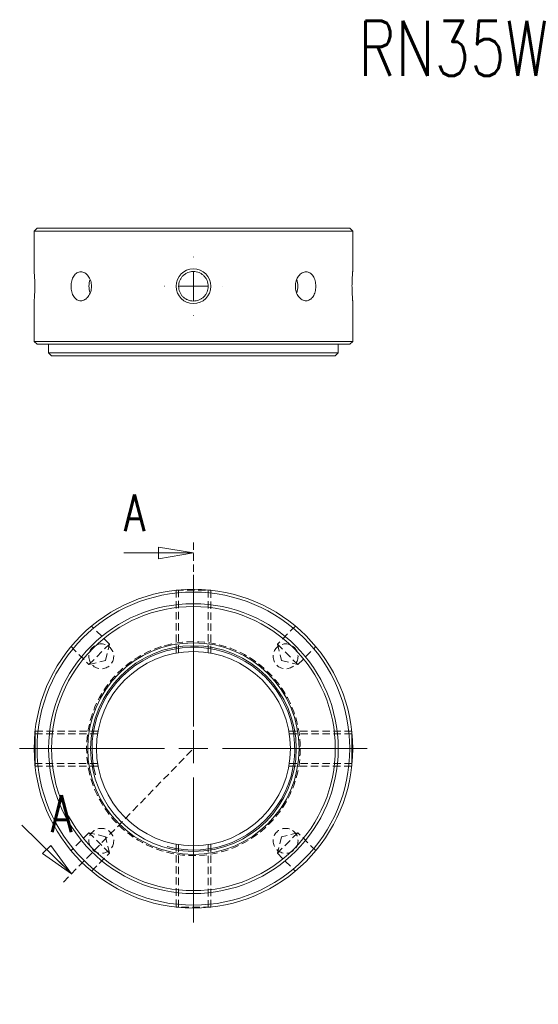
# Model space of a CAD drawing. Header units: millimetres. Extents: x 60 to 239, y 22 to 192.
# Tile 1 of 2: x 60 to 149, y 22 to 192. Entities that reach past the tile are written whole.
import ezdxf

# ---------------------------------------------------------------- set-up
doc = ezdxf.new("R2010")
doc.units = ezdxf.units.MM
doc.linetypes.add('HIDDEN', pattern=[1.905, 1.27, -0.635])
doc.layers.get('0').update_dxf_attribs({"lineweight": 18})
doc.layers.add('FORMAT', color=7, linetype='Continuous', lineweight=18)
doc.styles.add('SLDTEXTSTYLE0', font='txt.shx', dxfattribs={"width": 0.75})
doc.styles.add('SLDTEXTSTYLE1', font='txt.shx', dxfattribs={"width": 0.75, "bigfont": 'bigfont.shx'})

# ---------------------------------------------------------------- blocks, each defined once
blk = doc.blocks.new('SW_CENTERMARKSYMBOL_0')
at = {"layer": 'FORMAT', "color": 0}
for p, q in [((0, 5), (0, 30)), ((0, 0), (0, 2.5)), ((-5, 0), (-30, 0)), ((0, 0), (-2.5, 0)), ((0, 0), (0, -2.5)), ((0, 0), (2.5, 0)), ((5, 0), (30, 0)), ((0, -5), (0, -30))]:
    blk.add_line(p, q, dxfattribs=at)
blk = doc.blocks.new('_CLOSED')
at = {"color": 0, "linetype": 'ByBlock', "lineweight": -2}
for p, q in [((-1, 0.166667), (0, 0)), ((-1, 0.166667), (-1, -0.166667)), ((0, 0), (-1, -0.166667)), ((0, 0), (-1, 0))]:
    blk.add_line(p, q, dxfattribs=at)
blk = doc.blocks.new('SW_CENTERMARKSYMBOL_1')
at = {"layer": 'FORMAT', "color": 0}
for p, q in [((0, 5), (0, 5.05)), ((0, 0), (0, 2.5)), ((-5, 0), (-5.05, 0)), ((0, 0), (-2.5, 0)), ((0, 0), (0, -2.5)), ((0, 0), (2.5, 0)), ((5, 0), (5.05, 0)), ((0, -5), (0, -5.05))]:
    blk.add_line(p, q, dxfattribs=at)
blk = doc.blocks.new('SW_NOTE_0')
at = {"layer": 'FORMAT', "color": 0, "char_height": 6.35, "attachment_point": 2}
for s, insert, width, style in [('\\M+19655\\M+196CA\\M+19AA4', (12.5, 8.19), 35.2954, 'SLDTEXTSTYLE1'), ('A-A', (34.92, 8.19), 25.4, 'SLDTEXTSTYLE0')]:
    blk.add_mtext(s, dxfattribs=dict(at, insert=insert, width=width, style=style))

msp = doc.modelspace()

# ---------------------------------------------------------------- linework, layer by layer
at = {"color": 7, "linetype": 'Continuous', "lineweight": 15}
for p, q in [((62.57, 155.68), (62.07, 155.18)), ((62.07, 155.18), (62.07, 148.23)), ((117.07, 155.18), (62.07, 155.18)), ((62.57, 155.68), (116.57, 155.68)), ((117.07, 155.18), (116.57, 155.68)), ((117.07, 148.22), (117.07, 155.18)), ((62.07, 143.16), (62.07, 136.18)), ((117.07, 136.18), (117.07, 143.13)), ((62.07, 136.18), (62.57, 135.68)), ((62.07, 136.18), (89.57, 136.18)), ((89.57, 136.18), (117.07, 136.18)), ((116.57, 135.68), (117.07, 136.18)), ((89.57, 135.68), (62.57, 135.68)), ((64.57, 135.68), (64.57, 134.18)), ((64.57, 134.18), (65.07, 133.68)), ((64.57, 134.18), (89.57, 134.18)), ((116.57, 135.68), (89.57, 135.68)), ((89.57, 134.18), (114.57, 134.18)), ((114.07, 133.68), (114.57, 134.18)), ((114.57, 134.18), (114.57, 135.68)), ((89.57, 133.68), (65.07, 133.68)), ((114.07, 133.68), (89.57, 133.68))]:
    msp.add_line(p, q, dxfattribs=at)
at = {"color": 7, "linetype": 'HIDDEN', "lineweight": 0}
for p, q in [((89.57, 65.93), (89.57, 101.69)), ((86.57, 93.26), (86.57, 82.41)), ((86.57, 93.26), (86.57, 82.41)), ((86.57, 93.26), (92.57, 93.26)), ((87.02, 93.31), (87.02, 82.48)), ((92.12, 82.49), (92.12, 93.31)), ((92.57, 82.41), (92.57, 93.26)), ((92.57, 82.41), (92.57, 93.26)), ((75.08, 83.96), (71.97, 87.06)), ((107.17, 87.06), (104.07, 83.96)), ((68.44, 83.52), (71.54, 80.42)), ((71.54, 80.42), (75.08, 83.96)), ((74.37, 81.13), (75.08, 83.96)), ((104.07, 83.96), (107.6, 80.42)), ((104.07, 83.96), (104.77, 81.13)), ((107.6, 80.42), (110.71, 83.52)), ((71.54, 80.42), (74.37, 81.13)), ((104.77, 81.13), (107.6, 80.42)), ((73.01, 68.48), (62.19, 68.48)), ((73.09, 68.93), (62.24, 68.93)), ((73.09, 68.93), (62.24, 68.93)), ((116.91, 68.93), (106.05, 68.93)), ((116.91, 68.93), (106.05, 68.93)), ((116.95, 68.48), (106.13, 68.48)), ((67.13, 42.9), (89.57, 65.93)), ((72.82, 65.9), (72.82, 65.98)), ((62.19, 63.38), (73.02, 63.38)), ((62.24, 62.93), (73.09, 62.93)), ((62.24, 62.93), (73.09, 62.93)), ((106.05, 62.93), (116.91, 62.93)), ((106.05, 62.93), (116.91, 62.93)), ((106.13, 63.38), (116.95, 63.38)), ((71.54, 51.43), (68.44, 48.33)), ((75.08, 47.89), (71.54, 51.43)), ((74.37, 50.72), (71.54, 51.43)), ((107.6, 51.43), (104.07, 47.89)), ((107.6, 51.43), (104.77, 50.72)), ((110.7, 48.33), (107.6, 51.43)), ((75.08, 47.89), (74.37, 50.72)), ((86.57, 49.45), (86.57, 38.59)), ((86.57, 49.45), (86.57, 38.59)), ((87.02, 49.37), (87.02, 38.54)), ((92.12, 38.54), (92.12, 49.37)), ((92.57, 38.59), (92.57, 49.44)), ((92.57, 38.59), (92.57, 49.44)), ((104.77, 50.72), (104.07, 47.89)), ((71.97, 44.79), (75.08, 47.89)), ((104.07, 47.89), (107.17, 44.79)), ((92.57, 38.59), (86.57, 38.59))]:
    msp.add_line(p, q, dxfattribs=at)
at = {"color": 7, "linetype": 'Continuous', "lineweight": 0}
for p, q in [((77.57, 99.69), (89.57, 99.69)), ((59.93, 52.71), (68.53, 44.34))]:
    msp.add_line(p, q, dxfattribs=at)
at = {"color": 7, "linetype": 'HIDDEN', "lineweight": 0}
for points in [[(62.24, 62.93), (62.24, 62.97), (62.24, 63.09), (62.24, 63.29), (62.24, 63.56), (62.24, 63.89), (62.24, 64.28), (62.24, 64.72), (62.24, 65.19), (62.24, 65.68), (62.24, 66.17), (62.24, 66.66), (62.24, 67.13), (62.24, 67.57), (62.24, 67.96), (62.24, 68.29), (62.24, 68.56), (62.24, 68.76), (62.24, 68.88), (62.24, 68.93)], [(116.91, 68.93), (116.91, 68.88), (116.91, 68.76), (116.91, 68.56), (116.91, 68.29), (116.91, 67.96), (116.91, 67.57), (116.91, 67.13), (116.91, 66.66), (116.91, 66.17), (116.91, 65.68), (116.91, 65.19), (116.91, 64.72), (116.91, 64.28), (116.91, 63.89), (116.91, 63.56), (116.91, 63.29), (116.91, 63.09), (116.91, 62.97), (116.91, 62.93)]]:
    msp.add_lwpolyline(points, dxfattribs=at)
at = {"color": 7, "linetype": 'Continuous', "lineweight": 15}
for radius in [27.5, 27, 25, 24.5, 18.25, 17.75, 16.75]:
    msp.add_circle((89.57, 65.93), radius, dxfattribs=at)
at = {"color": 7, "linetype": 'HIDDEN', "lineweight": 0}
for centre, radius in [((89.57, 65.93), 18.45), ((73.66, 81.84), 2.15), ((105.48, 81.84), 2.15), ((73.66, 50.02), 2.15), ((105.48, 50.02), 2.15)]:
    msp.add_circle(centre, radius, dxfattribs=at)
at = {"color": 7, "linetype": 'Continuous', "lineweight": 0}
for centre, radius, start, end in [((89.57, 145.68), 3, 270.0002, 269.9998), ((89.57, 65.93), 17.5, 255, 195)]:
    msp.add_arc(centre, radius, start, end, dxfattribs=at)
at = {"color": 7, "linetype": 'Continuous', "lineweight": 15}
for centre, radius, start, end in [((74.89, 145.69), 3.35, 160.1303, 180.2686), ((104.21, 145.68), 3.4, 340.332, 20.1088), ((74.89, 145.66), 3.35, 179.7423, 199.3555)]:
    msp.add_arc(centre, radius, start, end, dxfattribs=at)
for points, knots in [([(62.07, 148.23), (62.07, 148.2), (62.08, 148.14), (62.12, 147.71), (62.16, 147.06), (62.19, 146.25), (62.19, 145.38), (62.17, 144.55), (62.13, 143.83), (62.09, 143.35), (62.07, 143.11), (62.07, 143.15), (62.07, 143.16)], [0, 0, 0, 0, 0.546897, 1.093737, 1.642043, 2.191333, 2.73902, 3.285019, 3.831878, 4.380799, 4.929776, 5.108436, 5.108436, 5.108436, 5.108436]), ([(68.44, 145.68), (68.44, 145.84), (68.45, 146), (68.49, 146.32), (68.52, 146.48), (68.6, 146.79), (68.65, 146.93), (68.77, 147.2), (68.84, 147.33), (68.99, 147.56), (69.08, 147.66), (69.26, 147.85), (69.36, 147.92), (69.56, 148.05), (69.67, 148.1), (69.9, 148.16), (70.01, 148.18), (70.24, 148.18), (70.36, 148.16), (70.59, 148.1), (70.7, 148.05), (70.92, 147.92), (71.03, 147.85), (71.23, 147.67), (71.33, 147.56), (71.5, 147.33), (71.58, 147.2), (71.72, 146.93), (71.78, 146.79), (71.88, 146.48), (71.91, 146.33), (71.96, 146.01), (71.97, 145.84), (71.97, 145.51), (71.96, 145.35), (71.91, 145.03), (71.88, 144.87), (71.78, 144.57), (71.72, 144.43), (71.58, 144.15), (71.5, 144.03), (71.33, 143.8), (71.23, 143.69), (71.03, 143.51), (70.93, 143.43), (70.71, 143.31), (70.59, 143.26), (70.36, 143.19), (70.24, 143.18), (70.01, 143.18), (69.9, 143.19), (69.67, 143.26), (69.57, 143.3), (69.36, 143.43), (69.26, 143.51), (69.08, 143.69), (68.99, 143.79), (68.84, 144.02), (68.77, 144.15), (68.65, 144.42), (68.6, 144.57), (68.48, 145.02), (68.44, 145.35), (68.44, 145.68)], [0, 0, 0, 0, 0.421979, 0.421979, 0.843959, 0.843959, 1.265938, 1.265938, 1.687917, 1.687917, 2.109896, 2.109896, 2.531876, 2.531876, 2.953855, 2.953855, 3.375834, 3.375834, 3.797813, 3.797813, 4.219793, 4.219793, 4.641772, 4.641772, 5.063751, 5.063751, 5.485731, 5.485731, 5.90771, 5.90771, 6.329689, 6.329689, 6.751668, 6.751668, 7.173648, 7.173648, 7.595627, 7.595627, 8.017606, 8.017606, 8.439585, 8.439585, 8.861565, 8.861565, 9.283544, 9.283544, 9.705523, 9.705523, 10.127502, 10.127502, 10.549482, 10.549482, 10.971461, 10.971461, 11.39344, 11.39344, 11.81542, 11.81542, 12.237399, 12.237399, 12.659378, 12.659378, 13.503337, 13.503337, 13.503337, 13.503337]), ([(89.57, 148.23), (89.74, 148.23), (89.91, 148.21), (90.23, 148.15), (90.39, 148.1), (90.7, 147.97), (90.85, 147.89), (91.13, 147.71), (91.26, 147.6), (91.49, 147.36), (91.6, 147.23), (91.78, 146.96), (91.86, 146.81), (91.99, 146.5), (92.04, 146.34), (92.11, 146.01), (92.12, 145.84), (92.12, 145.51), (92.11, 145.34), (92.04, 145.02), (91.99, 144.86), (91.86, 144.55), (91.78, 144.4), (91.6, 144.12), (91.49, 143.99), (91.26, 143.76), (91.13, 143.65), (90.85, 143.47), (90.7, 143.39), (90.39, 143.26), (90.23, 143.21), (89.91, 143.14), (89.74, 143.13), (89.41, 143.13), (89.24, 143.14), (88.91, 143.21), (88.75, 143.26), (88.44, 143.38), (88.3, 143.46), (88.02, 143.65), (87.89, 143.75), (87.65, 143.99), (87.54, 144.12), (87.36, 144.4), (87.28, 144.54), (87.15, 144.85), (87.1, 145.01), (87.04, 145.34), (87.02, 145.51), (87.02, 145.84), (87.04, 146.01), (87.1, 146.34), (87.15, 146.5), (87.28, 146.81), (87.36, 146.95), (87.54, 147.23), (87.65, 147.36), (87.88, 147.6), (88.01, 147.7), (88.29, 147.89), (88.44, 147.97), (88.9, 148.16), (89.23, 148.23), (89.57, 148.23)], [0, 0, 0, 0, 0.50045, 0.50045, 1.0009, 1.0009, 1.501351, 1.501351, 2.001801, 2.001801, 2.502251, 2.502251, 3.002701, 3.002701, 3.503151, 3.503151, 4.003601, 4.003601, 4.504052, 4.504052, 5.004502, 5.004502, 5.504952, 5.504952, 6.005402, 6.005402, 6.505852, 6.505852, 7.006303, 7.006303, 7.506753, 7.506753, 8.007203, 8.007203, 8.507653, 8.507653, 9.008103, 9.008103, 9.508553, 9.508553, 10.009004, 10.009004, 10.509454, 10.509454, 11.009904, 11.009904, 11.510354, 11.510354, 12.010804, 12.010804, 12.511255, 12.511255, 13.011705, 13.011705, 13.512155, 13.512155, 14.012605, 14.012605, 14.513055, 14.513055, 15.013505, 15.013505, 16.014406, 16.014406, 16.014406, 16.014406]), ([(89.57, 148.23), (89.5, 148.23), (89.39, 148.22), (89.28, 148.21), (89.24, 148.2)], [0, 0, 0, 0, 0.2098398, 0.3293254, 0.3293254, 0.3293254, 0.3293254]), ([(107.17, 145.68), (107.17, 145.84), (107.18, 146), (107.23, 146.32), (107.27, 146.48), (107.36, 146.79), (107.42, 146.93), (107.56, 147.2), (107.64, 147.33), (107.81, 147.56), (107.91, 147.66), (108.11, 147.85), (108.22, 147.92), (108.44, 148.05), (108.55, 148.1), (108.78, 148.16), (108.9, 148.18), (109.13, 148.18), (109.25, 148.16), (109.47, 148.1), (109.58, 148.05), (109.78, 147.92), (109.88, 147.85), (110.07, 147.67), (110.15, 147.56), (110.3, 147.33), (110.37, 147.2), (110.49, 146.93), (110.54, 146.79), (110.62, 146.48), (110.65, 146.33), (110.69, 146.01), (110.7, 145.84), (110.7, 145.51), (110.69, 145.35), (110.65, 145.03), (110.62, 144.87), (110.54, 144.57), (110.49, 144.43), (110.37, 144.15), (110.3, 144.03), (110.15, 143.8), (110.07, 143.69), (109.88, 143.51), (109.79, 143.43), (109.58, 143.31), (109.47, 143.26), (109.25, 143.19), (109.14, 143.18), (108.9, 143.18), (108.79, 143.19), (108.56, 143.26), (108.44, 143.3), (108.22, 143.43), (108.11, 143.51), (107.91, 143.69), (107.81, 143.79), (107.64, 144.02), (107.56, 144.15), (107.42, 144.42), (107.36, 144.57), (107.22, 145.02), (107.17, 145.35), (107.17, 145.68)], [0, 0, 0, 0, 0.421973, 0.421973, 0.843945, 0.843945, 1.265918, 1.265918, 1.68789, 1.68789, 2.109863, 2.109863, 2.531835, 2.531835, 2.953808, 2.953808, 3.375781, 3.375781, 3.797753, 3.797753, 4.219726, 4.219726, 4.641698, 4.641698, 5.063671, 5.063671, 5.485643, 5.485643, 5.907616, 5.907616, 6.329589, 6.329589, 6.751561, 6.751561, 7.173534, 7.173534, 7.595506, 7.595506, 8.017479, 8.017479, 8.439451, 8.439451, 8.861424, 8.861424, 9.283397, 9.283397, 9.705369, 9.705369, 10.127342, 10.127342, 10.549314, 10.549314, 10.971287, 10.971287, 11.393259, 11.393259, 11.815232, 11.815232, 12.237204, 12.237204, 12.659177, 12.659177, 13.503122, 13.503122, 13.503122, 13.503122]), ([(117.07, 143.13), (117.07, 143.13), (117.07, 143.15), (117.06, 143.26), (117.04, 143.43), (117.03, 143.67), (117.01, 143.97), (116.99, 144.31), (116.97, 144.7), (116.96, 145.11), (116.95, 145.54), (116.95, 145.96), (116.96, 146.39), (116.97, 146.79), (116.99, 147.16), (117.01, 147.49), (117.03, 147.77), (117.05, 147.99), (117.06, 148.14), (117.07, 148.22), (117.07, 148.22), (117.07, 148.22)], [0, 0, 0, 0, 0.269102, 0.546027, 0.815123, 1.091983, 1.361798, 1.639407, 1.909678, 2.187831, 2.457311, 2.734656, 3.003331, 3.279776, 3.548888, 3.825746, 4.095854, 4.373791, 4.643904, 4.921906, 5.099411, 5.099411, 5.099411, 5.099411])]:
    msp.add_open_spline(points, degree=3, knots=knots, dxfattribs=at)

# ---------------------------------------------------------------- block references
at = {"color": 7, "linetype": 'Continuous', "lineweight": 0, "xscale": 6, "yscale": 6}
msp.add_blockref('_CLOSED', (89.57, 99.69), dxfattribs=at)
at = {"color": 7, "linetype": 'Continuous', "lineweight": 0, "xscale": 6, "yscale": 6, "rotation": 315.733047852}
msp.add_blockref('_CLOSED', (68.53, 44.34), dxfattribs=at)
at = {"layer": 'FORMAT', "color": 7}
for name, p in [('SW_CENTERMARKSYMBOL_1', (89.57, 145.68)), ('SW_CENTERMARKSYMBOL_0', (89.57, 65.93))]:
    msp.add_blockref(name, p, dxfattribs=at)
at = {"layer": 'FORMAT'}
msp.add_blockref('SW_NOTE_0', (166.48, 21.54), dxfattribs=at)

# ---------------------------------------------------------------- texts
at = {"color": 7, "linetype": 'Continuous', "char_height": 6.35, "width": 6.35, "attachment_point": 1, "style": 'SLDTEXTSTYLE0'}
for insert in [(77.57, 109.78), (64.98, 57.89)]:
    msp.add_mtext('A', dxfattribs=dict(at, insert=insert))
at = {"layer": 'FORMAT', "color": 7, "insert": (118.05, 191.49), "char_height": 9.525, "width": 71.4375, "attachment_point": 1, "style": 'SLDTEXTSTYLE0'}
msp.add_mtext('RN35W', dxfattribs=at)

doc.saveas('drawing.dxf')
